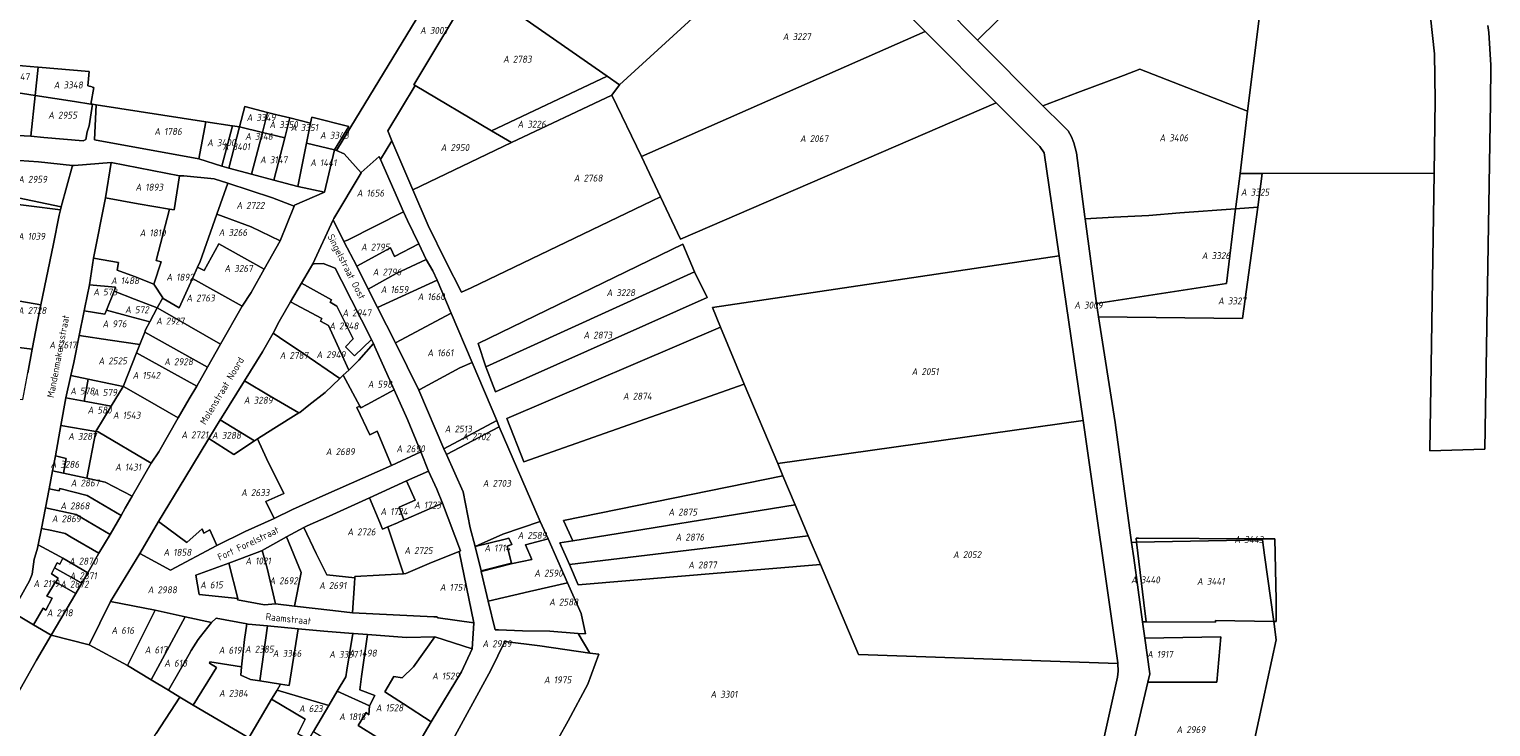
# Model space of a CAD drawing. Extents: x 184444 to 188300, y 345995 to 350408.
# Tile 39 of 43: x 187109 to 187488, y 349177 to 349358. Entities that reach past the tile are written whole.
import ezdxf
from ezdxf.enums import TextEntityAlignment as Align

# ---------------------------------------------------------------- set-up
doc = ezdxf.new("R2010")
doc.units = 0
for name, color, linetype, lineweight in [('B-WA-KG-GRENS_PERCEEL-GV', 30, 'Continuous', 18), ('B-WA-KG-GRENS_PERCEEL-S', 30, 'Continuous', 25), ('B-WA-OG-BEBOUWING_STRAATNAAM-T18', 10, 'Continuous', 18)]:
    doc.layers.add(name, color=color, linetype=linetype, lineweight=lineweight)
doc.styles.add('NLCS-ISO', font='NLCS-ISO.ttf', dxfattribs={"height": 1.8})
doc.styles.add('NLCS-ISO-M1000-T18', font='NLCS-ISO.ttf', dxfattribs={"height": 1.8})

# ---------------------------------------------------------------- blocks, each defined once
blk = doc.blocks.new('SKG-PERCEELNUMMER-SO')
at = {"style": 'NLCS-ISO', "oblique": 10, "flags": 1}
for tag, p in [('GEMEENTECODE', (0, 2.55)), ('PERCEELGROOTTE', (0, -2.45))]:
    blk.add_attdef(tag, text='', height=1.8, dxfattribs=at).set_placement(p, align=Align.MIDDLE_CENTER)
at = {"style": 'NLCS-ISO', "oblique": 10}
blk.add_attdef('SECTIE', text='', height=1.8, dxfattribs=at).set_placement((-0.5, 0), align=Align.MIDDLE_RIGHT)
blk.add_attdef('PERCEELNUMMER', text='', height=1.8, dxfattribs=at).set_placement((0.5, 0), align=Align.MIDDLE_LEFT)

msp = doc.modelspace()

# ---------------------------------------------------------------- linework, layer by layer
at = {"layer": 'B-WA-KG-GRENS_PERCEEL-GV', "flags": 128}
for points in [[(187254.37, 349434.169), (187192.729, 349332.764), (187189.018, 349326.659), (187190.956, 349325.783), (187195.327, 349320.837), (187195.378, 349320.925), (187200.011, 349325.142), (187200.403, 349324.297), (187203.28, 349329.135), (187202.315, 349331.768), (187209.364, 349343.492), (187209.019, 349343.696), (187224.764, 349369.915), (187226.225, 349368.893), (187264.908, 349432.38), (187269.156, 349439.122), (187260.67, 349444.865), (187256.769, 349438.116)], [(187311.043, 349388.253), (187271.102, 349428.285), (187267.801, 349430.681), (187264.908, 349432.38), (187226.225, 349368.893), (187259.139, 349345.888), (187262.329, 349343.642)], [(187341.533, 349357.534), (187311.043, 349388.253), (187262.329, 349343.642), (187260.342, 349341.025), (187268.002, 349325.065)], [(187428.081, 349361.273), (187376.56, 349376.464), (187355.112, 349355.256), (187372.028, 349338.276), (187381.026, 349341.655), (187392.866, 349346.102), (187397.125, 349347.707), (187425.073, 349336.825), (187428.035, 349360.898)], [(187229.157, 349331.791), (187259.139, 349345.888), (187226.225, 349368.893), (187224.764, 349369.915), (187209.019, 349343.696), (187209.364, 349343.492)], [(187278.137, 349303.703), (187359.93, 349339.023), (187341.533, 349357.534), (187268.002, 349325.065), (187272.963, 349314.64)], [(187110.898, 349340.929), (187111.68, 349348.257), (187111.555, 349348.268), (187097.56, 349349.484), (187097.307, 349346.484), (187096.993, 349343.07), (187097.053, 349343.061)], [(187125.324, 349338.707), (187126.066, 349343), (187125.664, 349343.094), (187125.662, 349343.167), (187124.544, 349343.383), (187124.698, 349345.256), (187124.859, 349347.146), (187111.68, 349348.257), (187110.898, 349340.929), (187110.908, 349340.927), (187121.045, 349339.366)], [(187262.329, 349343.642), (187259.139, 349345.888), (187229.157, 349331.791), (187234.361, 349328.726), (187260.342, 349341.025)], [(187421.961, 349311.549), (187422.024, 349312.055), (187423.091, 349320.721), (187425.073, 349336.825), (187397.125, 349347.707), (187392.866, 349346.102), (187381.026, 349341.655), (187372.028, 349338.276), (187377.064, 349333.221), (187378.539, 349331.717), (187379.455, 349330.216), (187380.061, 349328.686), (187380.692, 349326.092), (187382.922, 349309.456), (187382.989, 349308.959), (187390.392, 349309.356), (187399.478, 349309.848), (187407.539, 349310.504)], [(187096.084, 349331.36), (187096.111, 349331.358), (187106.342, 349330.55), (187109.771, 349330.367), (187110.898, 349340.929), (187097.053, 349343.061)], [(187203.28, 349329.135), (187208.718, 349316.48), (187234.361, 349328.726), (187229.157, 349331.791), (187209.364, 349343.492), (187202.315, 349331.768)], [(187121.045, 349339.366), (187110.908, 349340.927), (187110.898, 349340.929), (187109.771, 349330.367), (187113.116, 349330.02), (187123.374, 349329.17), (187124.02, 349329.484), (187124.401, 349331.502), (187124.849, 349333.088), (187125.779, 349338.637), (187125.324, 349338.707)], [(187155.082, 349334.123), (187126.727, 349338.491), (187126.256, 349329.426), (187153.329, 349324.539)], [(187234.361, 349328.726), (187208.718, 349316.48), (187212.762, 349307.187), (187217.337, 349297.873), (187221.351, 349289.933), (187223.838, 349291.057), (187270.746, 349313.653), (187272.963, 349314.64), (187268.002, 349325.065), (187260.342, 349341.025)], [(187169.784, 349331.331), (187171.131, 349336.527), (187165.187, 349338.019), (187163.829, 349332.776)], [(187175.546, 349329.933), (187176.866, 349335.089), (187173.479, 349335.938), (187171.131, 349336.527), (187169.784, 349331.331)], [(187182.27, 349333.735), (187176.866, 349335.089), (187175.546, 349329.933), (187172.739, 349318.969), (187178.948, 349317.32), (187181.222, 349328.555)], [(187188.457, 349326.796), (187192.189, 349332.899), (187182.586, 349335.296), (187182.27, 349333.735), (187181.222, 349328.555)], [(187159.27, 349322.64), (187159.283, 349322.636), (187162.011, 349333.056), (187161.964, 349333.063), (187155.082, 349334.123), (187153.329, 349324.539)], [(187162.011, 349333.056), (187159.283, 349322.636), (187161.056, 349322.069), (187163.829, 349332.776)], [(187169.784, 349331.331), (187163.829, 349332.776), (187161.056, 349322.069), (187166.974, 349320.499)], [(187172.739, 349318.969), (187175.546, 349329.933), (187169.784, 349331.331), (187166.974, 349320.499)], [(187181.222, 349328.555), (187178.948, 349317.32), (187185.883, 349315.898), (187188.457, 349326.796)], [(187095.544, 349316.963), (187094.981, 349311.492), (187093.808, 349302.132), (187093.768, 349301.761), (187099.469, 349302.232), (187099.664, 349306.054), (187100.977, 349313.321), (187117.461, 349311.276), (187117.663, 349312.056), (187106.527, 349314.367), (187106.049, 349316.114), (187106.748, 349324.098), (187104.914, 349324.242), (187096.605, 349324.896), (187095.877, 349316.93)], [(187106.748, 349324.098), (187106.049, 349316.114), (187106.527, 349314.367), (187117.663, 349312.056), (187120.57, 349322.784), (187111.747, 349323.683)], [(187188.102, 349308.704), (187188.256, 349309.031), (187195.327, 349320.837), (187190.956, 349325.783), (187189.018, 349326.659), (187188.457, 349326.796), (187185.883, 349315.898), (187178.112, 349312.524), (187177.982, 349312.237), (187174.34, 349303.217), (187170.274, 349295.922), (187166.903, 349289.874), (187164.517, 349286.292), (187158.94, 349276.496), (187155.557, 349270.549), (187152.749, 349265.615), (187150.841, 349262.303), (187147.977, 349257.335), (187142.964, 349248.562), (187140.918, 349245.628), (187136.068, 349237.098), (187134.225, 349233.948), (187133.159, 349232.063), (187130.291, 349227.175), (187127.418, 349222.274), (187124.52, 349217.184), (187122.97, 349214.55), (187121.454, 349211.824), (187115.037, 349201.065), (187124.867, 349198.588), (187130.439, 349209.741), (187138.054, 349222.216), (187142.838, 349230.532), (187149.666, 349241.752), (187155.899, 349251.993), (187158.86, 349256.823), (187159.185, 349257.353), (187165.13, 349266.954), (187169.765, 349274.452), (187172.592, 349279.352), (187174.079, 349282.336), (187177.073, 349287.425), (187179.899, 349292.246), (187182.228, 349296.221), (187182.852, 349297.284)], [(187145.696, 349311.496), (187146.896, 349311.303), (187148.295, 349320.119), (187130.601, 349323.569), (187129.083, 349314.42), (187137.574, 349312.865)], [(187190.917, 349303.059), (187191.824, 349303.442), (187206.364, 349310.744), (187200.403, 349324.297), (187200.011, 349325.142), (187195.378, 349320.925), (187195.327, 349320.837), (187188.256, 349309.031), (187188.102, 349308.704)], [(187152.996, 349296.441), (187153.652, 349297.874), (187157.979, 349310.189), (187160.782, 349318.162), (187157.283, 349319.315), (187149.411, 349320.096), (187148.295, 349320.119), (187146.896, 349311.303), (187145.696, 349311.496), (187142.252, 349298.156), (187143.542, 349297.82), (187141.682, 349292.059), (187143.944, 349288.511), (187144.086, 349288.288), (187148.228, 349285.903), (187151.657, 349293.516)], [(187421.961, 349311.549), (187427.671, 349311.964), (187428.859, 349320.727), (187423.091, 349320.721), (187422.024, 349312.055)], [(187157.979, 349310.189), (187166.847, 349306.907), (187174.34, 349303.217), (187177.982, 349312.237), (187172.431, 349314.379), (187160.782, 349318.162)], [(187099.469, 349302.232), (187099.299, 349299.089), (187097.384, 349289.21), (187112.332, 349286.627), (187115.603, 349302.451), (187117.114, 349309.912), (187117.461, 349311.276), (187100.977, 349313.321), (187099.664, 349306.054)], [(187145.696, 349311.496), (187137.574, 349312.865), (187129.083, 349314.42), (187125.991, 349298.723), (187132.475, 349297.649), (187132.14, 349295.647), (187136.593, 349293.993), (187141.682, 349292.059), (187143.542, 349297.82), (187142.252, 349298.156)], [(187427.671, 349311.964), (187421.961, 349311.549), (187419.579, 349292.194), (187385.932, 349287.006), (187386.4, 349283.575), (187423.764, 349283.148)], [(187157.979, 349310.189), (187153.652, 349297.874), (187152.996, 349296.441), (187154.722, 349295.519), (187158.482, 349302.455), (187170.274, 349295.922), (187174.34, 349303.217), (187166.847, 349306.907)], [(187190.917, 349303.059), (187194.21, 349296.644), (187202.938, 349301.466), (187204.029, 349299.172), (187210.307, 349302.453), (187208.86, 349305.495), (187207.384, 349308.55), (187206.364, 349310.744), (187191.824, 349303.442)], [(187382.989, 349308.959), (187385.932, 349287.006), (187419.579, 349292.194), (187421.961, 349311.549), (187407.539, 349310.504), (187399.478, 349309.848), (187390.392, 349309.356)], [(187158.482, 349302.455), (187154.722, 349295.519), (187152.996, 349296.441), (187151.657, 349293.516), (187164.517, 349286.292), (187166.903, 349289.874), (187170.274, 349295.922)], [(187194.21, 349296.644), (187197.14, 349290.753), (187204.405, 349294.813), (187212.243, 349298.388), (187212.216, 349298.437), (187210.307, 349302.453), (187204.029, 349299.172), (187202.938, 349301.466)], [(187278.675, 349302.418), (187225.698, 349276.632), (187227.679, 349270.57), (187281.708, 349295.175)], [(187227.679, 349270.57), (187225.698, 349276.632), (187278.675, 349302.418), (187281.708, 349295.175), (187285.045, 349288.559), (187230.156, 349264.093)], [(187131.322, 349290.192), (187136.644, 349288.171), (187142.54, 349285.885), (187143.944, 349288.511), (187141.682, 349292.059), (187136.593, 349293.993), (187132.14, 349295.647), (187132.475, 349297.649), (187125.991, 349298.723), (187124.981, 349291.856), (187131.74, 349291.237)], [(187198.083, 349277.636), (187190.305, 349292.924), (187188.623, 349296.182), (187185.503, 349297.349), (187183.185, 349297.304), (187182.852, 349297.284), (187182.228, 349296.221), (187179.899, 349292.246), (187187.679, 349287.981), (187187.354, 349287.358), (187189.038, 349286.301), (187193.274, 349277.87), (187191.274, 349275.811), (187193.678, 349273.426)], [(187197.14, 349290.753), (187199.627, 349285.966), (187215.019, 349293.063), (187213.903, 349295.436), (187212.243, 349298.388), (187204.405, 349294.813)], [(187376.188, 349299.402), (187286.361, 349285.942), (187288.469, 349280.887), (187294.63, 349266.14), (187303.3, 349245.499), (187382.415, 349256.667)], [(187142.54, 349285.885), (187142.715, 349285.816), (187158.94, 349276.496), (187164.517, 349286.292), (187151.657, 349293.516), (187148.228, 349285.903), (187144.086, 349288.288), (187143.944, 349288.511)], [(187199.627, 349285.966), (187204.246, 349276.787), (187218.683, 349284.509), (187215.019, 349293.063)], [(187227.679, 349270.57), (187230.156, 349264.093), (187285.045, 349288.559), (187281.708, 349295.175)], [(187094.331, 349286.828), (187094.443, 349286.425), (187097.066, 349276.876), (187102.6, 349276.136), (187110.115, 349275.142), (187111.474, 349282.371), (187112.332, 349286.627), (187097.384, 349289.21)], [(187129.349, 349285.242), (187131.322, 349290.192), (187131.74, 349291.237), (187124.981, 349291.856), (187123.76, 349285.951), (187123.585, 349285.08), (187128.963, 349284.268)], [(187129.349, 349285.242), (187135.448, 349283.66), (187140.631, 349282.291), (187142.54, 349285.885), (187136.644, 349288.171), (187131.322, 349290.192)], [(187177.073, 349287.425), (187185.184, 349283.151), (187184.821, 349282.439), (187186.924, 349281.325), (187190.015, 349274.516), (187192.13, 349269.736), (187194.798, 349272.314), (187198.542, 349276.61), (187198.083, 349277.636), (187193.678, 349273.426), (187191.274, 349275.811), (187193.274, 349277.87), (187189.038, 349286.301), (187187.354, 349287.358), (187187.679, 349287.981), (187179.899, 349292.246)], [(187123.585, 349285.08), (187122.308, 349278.728), (187130.345, 349277.514), (187138.004, 349276.343), (187139.283, 349279.59), (187139.516, 349280.182), (187140.631, 349282.291), (187135.448, 349283.66), (187129.349, 349285.242), (187128.963, 349284.268)], [(187140.631, 349282.291), (187139.516, 349280.182), (187139.283, 349279.59), (187155.557, 349270.549), (187158.94, 349276.496), (187142.715, 349285.816), (187142.54, 349285.885)], [(187172.592, 349279.352), (187174.245, 349278.184), (187180.209, 349274.163), (187189.854, 349267.565), (187190.723, 349268.391), (187192.13, 349269.736), (187190.015, 349274.516), (187186.924, 349281.325), (187184.821, 349282.439), (187185.184, 349283.151), (187177.073, 349287.425), (187174.079, 349282.336)], [(187210.273, 349264.581), (187210.547, 349264.743), (187220.949, 349270.369), (187224.154, 349271.731), (187218.683, 349284.509), (187204.246, 349276.787)], [(187120.143, 349268.332), (187124.648, 349267.395), (187130.445, 349266.2), (187133.703, 349265.538), (187133.791, 349265.684), (187137.178, 349274.245), (187138.004, 349276.343), (187130.345, 349277.514), (187122.308, 349278.728), (187120.908, 349271.709)], [(187138.004, 349276.343), (187137.178, 349274.245), (187152.749, 349265.615), (187155.557, 349270.549), (187139.283, 349279.59)], [(187165.13, 349266.954), (187171.815, 349262.979), (187179.185, 349258.637), (187179.444, 349258.8), (187181.804, 349260.646), (187186.003, 349263.96), (187189.854, 349267.565), (187180.209, 349274.163), (187174.245, 349278.184), (187172.592, 349279.352), (187169.765, 349274.452)], [(187294.63, 349266.14), (187288.469, 349280.887), (187233.094, 349257.204), (187237.508, 349245.992)], [(187093.115, 349275.498), (187094.565, 349270.522), (187095.788, 349266.325), (187097.084, 349261.881), (187099.692, 349262.374), (187107.685, 349262.087), (187108.976, 349269.052), (187110.115, 349275.142), (187102.6, 349276.136), (187097.066, 349276.876)], [(187133.703, 349265.538), (187133.758, 349265.526), (187139.36, 349262.31), (187147.977, 349257.335), (187150.841, 349262.303), (187152.749, 349265.615), (187137.178, 349274.245), (187133.791, 349265.684)], [(187195.054, 349260.371), (187195.253, 349259.999), (187196.935, 349260.869), (187203.929, 349264.666), (187198.915, 349275.783), (187198.542, 349276.61), (187194.798, 349272.314), (187192.13, 349269.736), (187190.723, 349268.391)], [(187224.154, 349271.731), (187220.949, 349270.369), (187210.547, 349264.743), (187210.273, 349264.581), (187216.796, 349249.357), (187230.478, 349256.691)], [(187118.881, 349262.589), (187123.582, 349261.707), (187124.648, 349267.395), (187120.143, 349268.332)], [(187123.582, 349261.707), (187128.224, 349260.844), (187130.62, 349260.402), (187133.703, 349265.538), (187130.445, 349266.2), (187124.648, 349267.395)], [(187167.729, 349251.386), (187168.529, 349251.904), (187172.749, 349254.588), (187179.185, 349258.637), (187171.815, 349262.979), (187165.13, 349266.954), (187159.185, 349257.353), (187158.86, 349256.823)], [(187189.854, 349267.565), (187186.003, 349263.96), (187181.804, 349260.646), (187179.444, 349258.8), (187179.185, 349258.637), (187172.749, 349254.588), (187168.529, 349251.904), (187170.839, 349246.857), (187175.298, 349237.803), (187170.642, 349235.699), (187172.813, 349231.288), (187177.583, 349233.609), (187185.398, 349237.15), (187203.255, 349245.015), (187199.54, 349253.878), (187197.634, 349252.979), (187194.228, 349260.015), (187195.054, 349260.371), (187190.723, 349268.391)], [(187117.557, 349255.361), (187126.592, 349253.817), (187130.62, 349260.402), (187128.224, 349260.844), (187123.582, 349261.707), (187118.881, 349262.589)], [(187130.62, 349260.402), (187126.592, 349253.817), (187127.18, 349253.705), (187140.918, 349245.628), (187142.964, 349248.562), (187147.977, 349257.335), (187139.36, 349262.31), (187133.758, 349265.526), (187133.703, 349265.538)], [(187203.929, 349264.666), (187196.935, 349260.869), (187195.253, 349259.999), (187195.054, 349260.371), (187194.228, 349260.015), (187197.634, 349252.979), (187199.54, 349253.878), (187203.255, 349245.015), (187210.809, 349248.532), (187207.392, 349256.975)], [(187117.557, 349255.361), (187116.125, 349247.491), (187118.959, 349246.87), (187118.261, 349243.031), (187124.305, 349241.706), (187126.592, 349253.817)], [(187158.86, 349256.823), (187155.899, 349251.993), (187162.361, 349247.912), (187167.729, 349251.386)], [(187216.796, 349249.357), (187217.437, 349247.872), (187231.141, 349255.081), (187230.478, 349256.691)], [(187224.913, 349224.061), (187232.071, 349227.23), (187241.77, 349230.502), (187231.141, 349255.081), (187217.437, 349247.872), (187221.803, 349238.175), (187223.618, 349228.832)], [(187304.619, 349242.372), (187307.803, 349234.832), (187311.219, 349226.754), (187314.346, 349219.359), (187324.202, 349196.012), (187391.463, 349193.718), (187391.459, 349193.847), (187382.415, 349256.667), (187303.3, 349245.499)], [(187136.068, 349237.098), (187140.918, 349245.628), (187127.18, 349253.705), (187126.592, 349253.817), (187124.305, 349241.706), (187129.043, 349240.705)], [(187168.529, 349251.904), (187167.729, 349251.386), (187162.361, 349247.912), (187155.899, 349251.993), (187149.666, 349241.752), (187142.838, 349230.532), (187150.203, 349225.101), (187154.147, 349228.647), (187154.56, 349227.453), (187156.151, 349228.322), (187158.005, 349224.322), (187165.323, 349227.937), (187172.813, 349231.288), (187170.642, 349235.699), (187175.298, 349237.803), (187170.839, 349246.857)], [(187118.261, 349243.031), (187118.959, 349246.87), (187116.125, 349247.491), (187115.427, 349243.652)], [(187224.582, 349204.208), (187215.333, 349205.509), (187214.927, 349205.765), (187214.199, 349205.798), (187193.146, 349206.868), (187188.061, 349207.452), (187178.1, 349208.59), (187173.207, 349209.157), (187170.3, 349208.902), (187163.332, 349210.191), (187163.377, 349210.54), (187153.395, 349211.607), (187152.547, 349216.607), (187161.071, 349219.698), (187169.087, 349222.704), (187169.726, 349222.99), (187176.054, 349226.553), (187180.497, 349228.916), (187181.38, 349229.37), (187187.061, 349231.913), (187197.533, 349236.667), (187207.143, 349241.027), (187212.816, 349243.513), (187210.809, 349248.532), (187203.255, 349245.015), (187185.398, 349237.15), (187177.583, 349233.609), (187172.813, 349231.288), (187165.323, 349227.937), (187158.005, 349224.322), (187145.979, 349217.865), (187138.054, 349222.216), (187130.439, 349209.741), (187142.006, 349207.522), (187149.795, 349205.812), (187156.557, 349204.359), (187157.8, 349205.441), (187165.736, 349203.991), (187166.122, 349203.921), (187171.092, 349203.466), (187179.071, 349202.73), (187185.658, 349202.123), (187193.179, 349201.488), (187193.386, 349201.469), (187197.035, 349201.245), (187207.15, 349200.442), (187214.419, 349200.592), (187224.137, 349197.518), (187224.585, 349204.193)], [(187115.427, 349243.652), (187114.514, 349238.97), (187117.152, 349238.484), (187117.256, 349239.044), (187124.375, 349237.204), (187133.159, 349232.063), (187134.225, 349233.948), (187136.068, 349237.098), (187129.043, 349240.705), (187124.305, 349241.706), (187118.261, 349243.031)], [(187206.458, 349230.908), (187206.907, 349231.1), (187216.435, 349235.298), (187215.005, 349238.878), (187212.816, 349243.513), (187207.143, 349241.027), (187209.354, 349236.053), (187205.197, 349234.247)], [(187202.299, 349229.138), (187204.8, 349230.202), (187206.458, 349230.908), (187205.197, 349234.247), (187209.354, 349236.053), (187207.143, 349241.027), (187197.533, 349236.667), (187200.224, 349230.214), (187200.925, 349228.553)], [(187304.619, 349242.372), (187247.815, 349230.745), (187250.224, 349225.487), (187307.803, 349234.832)], [(187114.514, 349238.97), (187113.552, 349234.015), (187121.498, 349232.317), (187130.291, 349227.175), (187133.159, 349232.063), (187124.375, 349237.204), (187117.256, 349239.044), (187117.152, 349238.484)], [(187202.299, 349229.138), (187200.925, 349228.553), (187200.224, 349230.214), (187197.533, 349236.667), (187187.061, 349231.913), (187181.38, 349229.37), (187180.497, 349228.916), (187183.689, 349222.253), (187186.447, 349216.728), (187193.686, 349215.888), (187193.711, 349216.288), (187206.333, 349216.97)], [(187127.418, 349222.274), (187130.291, 349227.175), (187121.498, 349232.317), (187113.552, 349234.015), (187112.535, 349228.706), (187115.175, 349228.217), (187118.625, 349227.415), (187120.24, 349226.477)], [(187220.762, 349222.757), (187221.11, 349222.892), (187216.435, 349235.298), (187206.907, 349231.1), (187206.458, 349230.908), (187204.8, 349230.202), (187202.299, 349229.138), (187206.333, 349216.97), (187206.939, 349217.001), (187213.561, 349219.867)], [(187307.803, 349234.832), (187250.224, 349225.487), (187246.808, 349224.947), (187249.307, 349219.347), (187311.219, 349226.754)], [(187127.418, 349222.274), (187120.24, 349226.477), (187118.625, 349227.415), (187115.175, 349228.217), (187112.535, 349228.706), (187111.697, 349224.451), (187117.277, 349221.428), (187118.065, 349220.967), (187124.52, 349217.184)], [(187142.838, 349230.532), (187138.054, 349222.216), (187145.979, 349217.865), (187158.005, 349224.322), (187156.151, 349228.322), (187154.56, 349227.453), (187154.147, 349228.647), (187150.203, 349225.101)], [(187176.054, 349226.553), (187179.847, 349217.328), (187178.1, 349208.59), (187188.061, 349207.452), (187193.146, 349206.868), (187193.603, 349214.515), (187193.686, 349215.888), (187186.447, 349216.728), (187183.689, 349222.253), (187180.497, 349228.916)], [(187241.77, 349230.502), (187232.071, 349227.23), (187224.913, 349224.061), (187232.676, 349225.948), (187233.665, 349226.165), (187234.427, 349224.509), (187233.162, 349224.151), (187234.351, 349219.742), (187226.431, 349217.727), (187226.474, 349217.543), (187234.574, 349219.591), (187239.567, 349220.699), (187237.928, 349224.445), (187243.784, 349226.042)], [(187169.726, 349222.99), (187171.008, 349218.398), (187173.207, 349209.157), (187178.1, 349208.59), (187179.847, 349217.328), (187176.054, 349226.553)], [(187226.431, 349217.727), (187234.351, 349219.742), (187233.162, 349224.151), (187234.427, 349224.509), (187233.665, 349226.165), (187232.676, 349225.948), (187224.913, 349224.061)], [(187248.872, 349214.601), (187243.784, 349226.042), (187237.928, 349224.445), (187239.567, 349220.699), (187234.574, 349219.591), (187226.474, 349217.543), (187228.302, 349209.863), (187238.983, 349212.361)], [(187311.219, 349226.754), (187249.307, 349219.347), (187251.632, 349214.075), (187314.346, 349219.359)], [(187395.008, 349225.101), (187395.557, 349221.111), (187397.847, 349204.467), (187398.763, 349204.465), (187398.128, 349209.413), (187396.266, 349225.125)], [(187428.911, 349225.75), (187429.464, 349221.76), (187431.838, 349204.631), (187432.472, 349204.623), (187432.48, 349210.213), (187432.1, 349225.993), (187431.27, 349226.02), (187428.316, 349226.021), (187396.827, 349226.202), (187396.144, 349226.158), (187396.266, 349225.125)], [(187396.266, 349225.125), (187398.128, 349209.413), (187398.763, 349204.465), (187416.72, 349204.424), (187416.726, 349204.828), (187431.838, 349204.631), (187429.464, 349221.76), (187428.911, 349225.75)], [(187116.259, 349214.751), (187116.864, 349215.833), (187115.111, 349216.915), (187115.907, 349218.531), (187116.561, 349219.835), (187117.275, 349219.412), (187118.065, 349220.967), (187117.277, 349221.428), (187111.697, 349224.451), (187111.522, 349223.615), (187110.767, 349221.298), (187110.652, 349220.768), (187110.103, 349216.871), (187109.437, 349215.134), (187104.929, 349207.056), (187105.296, 349206.833), (187110.477, 349203.766), (187112.924, 349208.029), (187113.62, 349207.553), (187115.32, 349210.599), (187113.929, 349211.183), (187116.122, 349214.843)], [(187115.907, 349218.531), (187122.97, 349214.55), (187124.52, 349217.184), (187118.065, 349220.967), (187117.275, 349219.412), (187116.561, 349219.835)], [(187163.377, 349210.54), (187163.332, 349210.191), (187170.3, 349208.902), (187173.207, 349209.157), (187171.008, 349218.398), (187169.726, 349222.99), (187169.087, 349222.704), (187161.071, 349219.698)], [(187224.582, 349204.208), (187220.762, 349222.757), (187213.561, 349219.867), (187206.939, 349217.001), (187206.333, 349216.97), (187193.711, 349216.288), (187193.686, 349215.888), (187193.603, 349214.515), (187193.146, 349206.868), (187214.199, 349205.798), (187214.927, 349205.765), (187215.333, 349205.509)], [(187116.259, 349214.751), (187121.439, 349211.826), (187121.454, 349211.824), (187122.97, 349214.55), (187115.907, 349218.531), (187115.111, 349216.915), (187116.864, 349215.833)], [(187161.071, 349219.698), (187152.547, 349216.607), (187153.395, 349211.607), (187163.377, 349210.54)], [(187115.037, 349201.065), (187121.454, 349211.824), (187121.439, 349211.826), (187116.259, 349214.751), (187116.122, 349214.843), (187113.929, 349211.183), (187115.32, 349210.599), (187113.62, 349207.553), (187112.924, 349208.029), (187110.477, 349203.766)], [(187248.872, 349214.601), (187238.983, 349212.361), (187228.302, 349209.863), (187230.094, 349202.403), (187230.988, 349202.402), (187237.184, 349202.167), (187244.254, 349202.064), (187251.569, 349201.487), (187253.475, 349201.361), (187252.366, 349206.631)], [(187142.006, 349207.522), (187130.439, 349209.741), (187124.867, 349198.588), (187134.781, 349193.167)], [(187149.795, 349205.812), (187142.006, 349207.522), (187134.781, 349193.167), (187140.927, 349189.472)], [(187149.795, 349205.812), (187140.927, 349189.472), (187145.44, 349186.758), (187150.76, 349196.103), (187151.344, 349197.07), (187153.136, 349199.913), (187153.692, 349200.744), (187156.557, 349204.359)], [(187164.381, 349192.811), (187165.132, 349199.913), (187165.736, 349203.991), (187157.8, 349205.441), (187156.557, 349204.359), (187153.692, 349200.744), (187153.136, 349199.913), (187151.344, 349197.07), (187150.76, 349196.103), (187145.44, 349186.758), (187148.373, 349184.994), (187151.805, 349182.93), (187157.916, 349192.644), (187156.11, 349193.831), (187156.12, 349194.161)], [(187165.736, 349203.991), (187165.132, 349199.913), (187164.381, 349192.811), (187164.144, 349190.673), (187166.712, 349189.589), (187169.072, 349189.219), (187171.092, 349203.466), (187166.122, 349203.921)], [(187179.071, 349202.73), (187171.092, 349203.466), (187169.072, 349189.219), (187174.494, 349188.361), (187176.71, 349188.01)], [(187174.494, 349188.361), (187173.582, 349186.837), (187186.965, 349182.807), (187189.187, 349186.568), (187191.41, 349190.294), (187191.67, 349191.944), (187193.179, 349201.488), (187185.658, 349202.123), (187179.071, 349202.73), (187176.71, 349188.01)], [(187425.263, 349166.73), (187429.125, 349184.274), (187432.496, 349199.882), (187431.838, 349204.631), (187416.726, 349204.828), (187416.72, 349204.424), (187398.763, 349204.465), (187397.847, 349204.467), (187398.428, 349200.246), (187418.09, 349200.577), (187417.112, 349188.881), (187399.199, 349188.87), (187395.512, 349173.098)], [(187115.037, 349201.065), (187111.203, 349194.534), (187107.021, 349187.094), (187106.194, 349185.526), (187097.684, 349170.995), (187097.565, 349170.783), (187094.727, 349165.728), (187086.342, 349151.034), (187093.975, 349142.125), (187106.452, 349135.878), (187106.745, 349135.769), (187115.457, 349134.21), (187119.229, 349139.971), (187126.392, 349150.877), (187131.955, 349159.314), (187135.868, 349165.471), (187142.277, 349175.547), (187148.373, 349184.994), (187145.44, 349186.758), (187140.927, 349189.472), (187134.781, 349193.167), (187124.867, 349198.588)], [(187193.179, 349201.488), (187191.67, 349191.944), (187191.41, 349190.294), (187189.187, 349186.568), (187197.564, 349182.73), (187198.897, 349185.396), (187195.008, 349186.914), (187195.467, 349190.336), (187197.035, 349201.245), (187193.386, 349201.469)], [(187197.035, 349201.245), (187195.467, 349190.336), (187195.008, 349186.914), (187198.897, 349185.396), (187197.564, 349182.73), (187197.338, 349180.429), (187196.644, 349180.976), (187194.608, 349177.661), (187199.83, 349174.371), (187203.557, 349172.056), (187208.035, 349169.29), (187209.109, 349168.572), (187209.435, 349171.664), (187213.526, 349178.564), (187206.345, 349183.258), (187201.528, 349186.353), (187203.838, 349190.336), (187205.995, 349189.961), (187208.969, 349192.881), (187214.419, 349200.592), (187207.15, 349200.442)], [(187224.137, 349197.518), (187214.419, 349200.592), (187208.969, 349192.881), (187205.995, 349189.961), (187203.838, 349190.336), (187201.528, 349186.353), (187206.345, 349183.258), (187213.526, 349178.564), (187221.358, 349191.552)], [(187241.491, 349165.375), (187249.038, 349178.847), (187254.057, 349188.382), (187256.92, 349196.09), (187254.636, 349196.361), (187241.62, 349198.273), (187232.584, 349199.411), (187228.931, 349191.952), (187218.175, 349172.157), (187227.192, 349167.022), (187229.922, 349171.886)], [(187398.428, 349200.246), (187399.699, 349191.008), (187399.199, 349188.87), (187417.112, 349188.881), (187418.09, 349200.577)], [(187173.582, 349186.837), (187174.494, 349188.361), (187169.072, 349189.219), (187166.712, 349189.589), (187164.144, 349190.673), (187164.381, 349192.811), (187156.12, 349194.161), (187156.11, 349193.831), (187157.916, 349192.644), (187151.805, 349182.93), (187166.22, 349174.436), (187172.146, 349184.429)], [(187181.832, 349174.026), (187183.007, 349176.044), (187186.965, 349182.807), (187173.582, 349186.837), (187172.146, 349184.429), (187180.813, 349179.276), (187178.941, 349175.49)], [(187178.042, 349167.501), (187181.832, 349174.026), (187178.941, 349175.49), (187180.813, 349179.276), (187172.146, 349184.429), (187166.22, 349174.436), (187175.729, 349168.971)], [(187203.557, 349172.056), (187199.83, 349174.371), (187194.608, 349177.661), (187196.644, 349180.976), (187197.338, 349180.429), (187197.564, 349182.73), (187189.187, 349186.568), (187186.965, 349182.807), (187183.007, 349176.044), (187188.425, 349172.734), (187183.383, 349164.129), (187192.917, 349158.114), (187198.429, 349166.452), (187199.736, 349165.755), (187200.776, 349167.455)]]:
    msp.add_lwpolyline(points, close=True, dxfattribs=at)
for points in [[(187097.56, 349349.484), (187111.555, 349348.268), (187111.68, 349348.257), (187124.859, 349347.146), (187124.698, 349345.256), (187124.544, 349343.383), (187125.662, 349343.167), (187125.664, 349343.094), (187126.066, 349343), (187125.324, 349338.707), (187125.779, 349338.637), (187126.727, 349338.491), (187155.082, 349334.123), (187161.964, 349333.063), (187162.011, 349333.056), (187163.829, 349332.776), (187165.187, 349338.019), (187171.131, 349336.527), (187173.479, 349335.938), (187176.866, 349335.089), (187182.27, 349333.735), (187182.586, 349335.296), (187192.189, 349332.899), (187188.457, 349326.796), (187189.018, 349326.659), (187192.729, 349332.764), (187254.37, 349434.169)], [(187311.043, 349388.253), (187341.533, 349357.534), (187359.93, 349339.023), (187371.205, 349327.706), (187372.342, 349326.039), (187376.188, 349299.402), (187382.415, 349256.667), (187391.459, 349193.847), (187391.463, 349193.718), (187391.524, 349191.7), (187391.377, 349190.178), (187381.952, 349147.82)], [(187346.162, 349364.247), (187355.112, 349355.256), (187376.56, 349376.464)], [(187395.512, 349173.098), (187399.199, 349188.87), (187399.699, 349191.008), (187398.428, 349200.246), (187397.847, 349204.467), (187395.557, 349221.111), (187395.008, 349225.101), (187390.731, 349256.192), (187386.4, 349283.575), (187385.932, 349287.006), (187382.989, 349308.959), (187382.922, 349309.456), (187380.692, 349326.092), (187380.061, 349328.686), (187379.455, 349330.216), (187378.539, 349331.717), (187377.064, 349333.221), (187372.028, 349338.276), (187355.112, 349355.256), (187346.162, 349364.247)], [(187428.035, 349360.898), (187425.073, 349336.825), (187423.091, 349320.721), (187428.859, 349320.727), (187473.373, 349320.762), (187473.669, 349339.74), (187473.463, 349351.71), (187472.458, 349361.238)], [(187472.458, 349361.238), (187473.463, 349351.71), (187473.669, 349339.74), (187473.373, 349320.762), (187472.245, 349248.798), (187486.55, 349249.227), (187488.003, 349338.989), (187488.067, 349348.77), (187487.587, 349357.214), (187487.311, 349359.021)], [(187487.311, 349359.021), (187487.587, 349357.214), (187488.067, 349348.77), (187488.003, 349338.989), (187486.55, 349249.227), (187472.245, 349248.798), (187473.373, 349320.762), (187428.859, 349320.727), (187427.671, 349311.964), (187423.764, 349283.148), (187386.4, 349283.575), (187390.731, 349256.192), (187395.008, 349225.101), (187396.266, 349225.125), (187396.144, 349226.158), (187396.827, 349226.202), (187428.316, 349226.021), (187431.27, 349226.02), (187432.1, 349225.993), (187432.48, 349210.213), (187432.472, 349204.623), (187431.838, 349204.631), (187432.496, 349199.882), (187429.125, 349184.274), (187425.263, 349166.73)], [(187106.748, 349324.098), (187111.747, 349323.683), (187120.57, 349322.784), (187121.008, 349322.74), (187130.601, 349323.569), (187148.295, 349320.119), (187149.411, 349320.096), (187157.283, 349319.315), (187160.782, 349318.162), (187172.431, 349314.379), (187177.982, 349312.237), (187178.112, 349312.524), (187185.883, 349315.898), (187178.948, 349317.32), (187172.739, 349318.969), (187166.974, 349320.499), (187161.056, 349322.069), (187159.283, 349322.636), (187159.27, 349322.64), (187153.329, 349324.539), (187126.256, 349329.426), (187126.727, 349338.491), (187125.779, 349338.637), (187124.849, 349333.088), (187124.401, 349331.502), (187124.02, 349329.484), (187123.374, 349329.17), (187113.116, 349330.02), (187109.771, 349330.367), (187106.342, 349330.55)], [(187381.952, 349147.82), (187391.377, 349190.178), (187391.524, 349191.7), (187391.463, 349193.718), (187324.202, 349196.012), (187314.346, 349219.359), (187251.632, 349214.075), (187249.307, 349219.347), (187246.808, 349224.947), (187250.224, 349225.487), (187247.815, 349230.745), (187304.619, 349242.372), (187303.3, 349245.499), (187294.63, 349266.14), (187237.508, 349245.992), (187233.094, 349257.204), (187288.469, 349280.887), (187286.361, 349285.942), (187376.188, 349299.402), (187372.342, 349326.039), (187371.205, 349327.706), (187359.93, 349339.023), (187278.137, 349303.703), (187272.963, 349314.64), (187270.746, 349313.653), (187223.838, 349291.057), (187221.351, 349289.933), (187217.337, 349297.873), (187212.762, 349307.187), (187208.718, 349316.48), (187203.28, 349329.135), (187200.403, 349324.297), (187206.364, 349310.744), (187207.384, 349308.55), (187208.86, 349305.495), (187210.307, 349302.453), (187212.216, 349298.437), (187212.243, 349298.388), (187213.903, 349295.436), (187215.019, 349293.063), (187218.683, 349284.509), (187224.154, 349271.731), (187230.478, 349256.691), (187231.141, 349255.081), (187241.77, 349230.502), (187243.784, 349226.042), (187248.872, 349214.601), (187252.366, 349206.631), (187253.475, 349201.361), (187251.569, 349201.487), (187254.636, 349196.361), (187256.92, 349196.09), (187254.057, 349188.382), (187249.038, 349178.847), (187241.491, 349165.375)], [(187104.929, 349207.056), (187109.437, 349215.134), (187110.103, 349216.871), (187110.652, 349220.768), (187110.767, 349221.298), (187111.522, 349223.615), (187111.697, 349224.451), (187112.535, 349228.706), (187113.552, 349234.015), (187114.514, 349238.97), (187115.427, 349243.652), (187116.125, 349247.491), (187117.557, 349255.361), (187118.881, 349262.589), (187120.143, 349268.332), (187120.908, 349271.709), (187122.308, 349278.728), (187123.585, 349285.08), (187123.76, 349285.951), (187124.981, 349291.856), (187125.991, 349298.723), (187129.083, 349314.42), (187130.601, 349323.569), (187121.008, 349322.74), (187120.57, 349322.784), (187117.663, 349312.056), (187117.461, 349311.276), (187117.114, 349309.912), (187115.603, 349302.451), (187112.332, 349286.627), (187111.474, 349282.371), (187110.115, 349275.142), (187108.976, 349269.052)], [(187218.175, 349172.157), (187228.931, 349191.952), (187232.584, 349199.411), (187241.62, 349198.273), (187254.636, 349196.361), (187251.569, 349201.487), (187244.254, 349202.064), (187237.184, 349202.167), (187230.988, 349202.402), (187230.094, 349202.403), (187228.302, 349209.863), (187226.474, 349217.543), (187226.431, 349217.727), (187224.913, 349224.061), (187223.618, 349228.832), (187221.803, 349238.175), (187217.437, 349247.872), (187216.796, 349249.357), (187210.273, 349264.581), (187204.246, 349276.787), (187199.627, 349285.966), (187197.14, 349290.753), (187194.21, 349296.644), (187190.917, 349303.059), (187188.102, 349308.704), (187182.852, 349297.284), (187183.185, 349297.304), (187185.503, 349297.349), (187188.623, 349296.182), (187190.305, 349292.924), (187198.083, 349277.636), (187198.542, 349276.61), (187198.915, 349275.783), (187203.929, 349264.666), (187207.392, 349256.975), (187210.809, 349248.532), (187212.816, 349243.513), (187215.005, 349238.878), (187216.435, 349235.298), (187221.11, 349222.892), (187220.762, 349222.757), (187224.582, 349204.208), (187224.585, 349204.193), (187224.137, 349197.518), (187221.358, 349191.552), (187213.526, 349178.564), (187209.435, 349171.664)], [(187107.021, 349187.094), (187111.203, 349194.534), (187115.037, 349201.065), (187110.477, 349203.766), (187105.296, 349206.833)], [(187166.22, 349174.436), (187151.805, 349182.93), (187148.373, 349184.994), (187142.277, 349175.547)]]:
    msp.add_lwpolyline(points, dxfattribs=at)

# ---------------------------------------------------------------- block references
at = {"layer": 'B-WA-KG-GRENS_PERCEEL-S', "color": 30}
for p, values in [((187212.653, 349357.784), {'PERCEELNUMMER': '3007', 'SECTIE': 'A'}), ((187306.64, 349356.169), {'PERCEELNUMMER': '3227', 'SECTIE': 'A'}), ((187234.172, 349350.316), {'PERCEELNUMMER': '2783', 'SECTIE': 'A'}), ((187103.993, 349345.787), {'PERCEELNUMMER': '3347', 'SECTIE': 'A'}), ((187117.741, 349343.639), {'PERCEELNUMMER': '3348', 'SECTIE': 'A'}), ((187116.305, 349335.812), {'PERCEELNUMMER': '2955', 'SECTIE': 'A'}), ((187167.724, 349335.215), {'PERCEELNUMMER': '3349', 'SECTIE': 'A'}), ((187237.904, 349333.473), {'PERCEELNUMMER': '3226', 'SECTIE': 'A'}), ((187143.799, 349331.587), {'PERCEELNUMMER': '1786', 'SECTIE': 'A'}), ((187167.342, 349330.314), {'PERCEELNUMMER': '3146', 'SECTIE': 'A'}), ((187173.624, 349333.362), {'PERCEELNUMMER': '3350', 'SECTIE': 'A'}), ((187179.182, 349332.607), {'PERCEELNUMMER': '3351', 'SECTIE': 'A'}), ((187186.732, 349330.592), {'PERCEELNUMMER': '3343', 'SECTIE': 'A'}), ((187311.104, 349329.728), {'PERCEELNUMMER': '2067', 'SECTIE': 'A'}), ((187404.249, 349329.935), {'PERCEELNUMMER': '3406', 'SECTIE': 'A'}), ((187157.486, 349328.672), {'PERCEELNUMMER': '3400', 'SECTIE': 'A'}), ((187161.535, 349327.639), {'PERCEELNUMMER': '3401', 'SECTIE': 'A'}), ((187218.014, 349327.431), {'PERCEELNUMMER': '2950', 'SECTIE': 'A'}), ((187171.193, 349324.259), {'PERCEELNUMMER': '3147', 'SECTIE': 'A'}), ((187184.185, 349323.489), {'PERCEELNUMMER': '1441', 'SECTIE': 'A'}), ((187108.524, 349319.196), {'PERCEELNUMMER': '2959', 'SECTIE': 'A'}), ((187252.493, 349319.508), {'PERCEELNUMMER': '2768', 'SECTIE': 'A'}), ((187138.932, 349317.157), {'PERCEELNUMMER': '1893', 'SECTIE': 'A'}), ((187196.265, 349315.622), {'PERCEELNUMMER': '1656', 'SECTIE': 'A'}), ((187425.346, 349315.846), {'PERCEELNUMMER': '3325', 'SECTIE': 'A'}), ((187165.074, 349312.42), {'PERCEELNUMMER': '2722', 'SECTIE': 'A'}), ((187108.466, 349304.419), {'PERCEELNUMMER': '1039', 'SECTIE': 'A'}), ((187140.012, 349305.296), {'PERCEELNUMMER': '1810', 'SECTIE': 'A'}), ((187160.48, 349305.423), {'PERCEELNUMMER': '3266', 'SECTIE': 'A'}), ((187197.358, 349301.637), {'PERCEELNUMMER': '2795', 'SECTIE': 'A'}), ((187415.22, 349299.404), {'PERCEELNUMMER': '3326', 'SECTIE': 'A'}), ((187161.958, 349296.105), {'PERCEELNUMMER': '3267', 'SECTIE': 'A'}), ((187132.576, 349292.912), {'PERCEELNUMMER': '1488', 'SECTIE': 'A'}), ((187146.928, 349293.819), {'PERCEELNUMMER': '1892', 'SECTIE': 'A'}), ((187200.399, 349295.167), {'PERCEELNUMMER': '2796', 'SECTIE': 'A'}), ((187127.981, 349289.988), {'PERCEELNUMMER': '573', 'SECTIE': 'A'}), ((187152.104, 349288.422), {'PERCEELNUMMER': '2763', 'SECTIE': 'A'}), ((187202.471, 349290.622), {'PERCEELNUMMER': '1659', 'SECTIE': 'A'}), ((187212.042, 349288.765), {'PERCEELNUMMER': '1660', 'SECTIE': 'A'}), ((187260.977, 349289.82), {'PERCEELNUMMER': '3228', 'SECTIE': 'A'}), ((187108.452, 349285.184), {'PERCEELNUMMER': '2728', 'SECTIE': 'A'}), ((187136.231, 349285.393), {'PERCEELNUMMER': '572', 'SECTIE': 'A'}), ((187192.543, 349284.575), {'PERCEELNUMMER': '2947', 'SECTIE': 'A'}), ((187382.169, 349286.591), {'PERCEELNUMMER': '3009', 'SECTIE': 'A'}), ((187419.431, 349287.674), {'PERCEELNUMMER': '3327', 'SECTIE': 'A'}), ((187130.383, 349281.738), {'PERCEELNUMMER': '976', 'SECTIE': 'A'}), ((187144.272, 349282.469), {'PERCEELNUMMER': '2927', 'SECTIE': 'A'}), ((187189.138, 349281.188), {'PERCEELNUMMER': '2948', 'SECTIE': 'A'}), ((187255.004, 349278.829), {'PERCEELNUMMER': '2873', 'SECTIE': 'A'}), ((187116.583, 349276.243), {'PERCEELNUMMER': '2617', 'SECTIE': 'A'}), ((187176.288, 349273.546), {'PERCEELNUMMER': '2787', 'SECTIE': 'A'}), ((187185.814, 349273.755), {'PERCEELNUMMER': '2949', 'SECTIE': 'A'}), ((187214.552, 349274.231), {'PERCEELNUMMER': '1661', 'SECTIE': 'A'}), ((187129.338, 349272.13), {'PERCEELNUMMER': '2525', 'SECTIE': 'A'}), ((187146.36, 349271.922), {'PERCEELNUMMER': '2928', 'SECTIE': 'A'}), ((187340.045, 349269.364), {'PERCEELNUMMER': '2051', 'SECTIE': 'A'}), ((187138.189, 349268.384), {'PERCEELNUMMER': '1542', 'SECTIE': 'A'}), ((187199.098, 349266.073), {'PERCEELNUMMER': '598', 'SECTIE': 'A'}), ((187122.003, 349264.324), {'PERCEELNUMMER': '578', 'SECTIE': 'A'}), ((187127.9, 349263.952), {'PERCEELNUMMER': '579', 'SECTIE': 'A'}), ((187166.996, 349261.938), {'PERCEELNUMMER': '3289', 'SECTIE': 'A'}), ((187265.229, 349262.984), {'PERCEELNUMMER': '2874', 'SECTIE': 'A'}), ((187126.519, 349259.39), {'PERCEELNUMMER': '580', 'SECTIE': 'A'}), ((187133.074, 349258.038), {'PERCEELNUMMER': '1543', 'SECTIE': 'A'}), ((187219.044, 349254.482), {'PERCEELNUMMER': '2513', 'SECTIE': 'A'}), ((187121.475, 349252.581), {'PERCEELNUMMER': '3287', 'SECTIE': 'A'}), ((187150.809, 349252.957), {'PERCEELNUMMER': '2721', 'SECTIE': 'A'}), ((187158.741, 349252.839), {'PERCEELNUMMER': '3288', 'SECTIE': 'A'}), ((187223.588, 349252.484), {'PERCEELNUMMER': '2702', 'SECTIE': 'A'}), ((187188.241, 349248.613), {'PERCEELNUMMER': '2689', 'SECTIE': 'A'}), ((187206.512, 349249.365), {'PERCEELNUMMER': '2690', 'SECTIE': 'A'}), ((187116.9, 349245.329), {'PERCEELNUMMER': '3286', 'SECTIE': 'A'}), ((187133.641, 349244.592), {'PERCEELNUMMER': '1431', 'SECTIE': 'A'}), ((187122.135, 349240.483), {'PERCEELNUMMER': '2867', 'SECTIE': 'A'}), ((187228.897, 349240.4), {'PERCEELNUMMER': '2703', 'SECTIE': 'A'}), ((187166.286, 349238.003), {'PERCEELNUMMER': '2633', 'SECTIE': 'A'}), ((187117.245, 349231.225), {'PERCEELNUMMER': '2869', 'SECTIE': 'A'}), ((187119.458, 349234.554), {'PERCEELNUMMER': '2868', 'SECTIE': 'A'}), ((187202.384, 349233.091), {'PERCEELNUMMER': '1724', 'SECTIE': 'A'}), ((187211.126, 349234.765), {'PERCEELNUMMER': '1723', 'SECTIE': 'A'}), ((187277.009, 349232.961), {'PERCEELNUMMER': '2875', 'SECTIE': 'A'}), ((187193.82, 349227.821), {'PERCEELNUMMER': '2726', 'SECTIE': 'A'}), ((187237.947, 349226.906), {'PERCEELNUMMER': '2589', 'SECTIE': 'A'}), ((187278.859, 349226.457), {'PERCEELNUMMER': '2876', 'SECTIE': 'A'}), ((187423.676, 349225.848), {'PERCEELNUMMER': '3443', 'SECTIE': 'A'}), ((187121.691, 349220.238), {'PERCEELNUMMER': '2870', 'SECTIE': 'A'}), ((187146.167, 349222.526), {'PERCEELNUMMER': '1858', 'SECTIE': 'A'}), ((187167.396, 349220.282), {'PERCEELNUMMER': '1021', 'SECTIE': 'A'}), ((187208.596, 349222.999), {'PERCEELNUMMER': '2725', 'SECTIE': 'A'}), ((187229.335, 349223.634), {'PERCEELNUMMER': '1714', 'SECTIE': 'A'}), ((187350.757, 349221.914), {'PERCEELNUMMER': '2052', 'SECTIE': 'A'}), ((187121.846, 349216.449), {'PERCEELNUMMER': '2871', 'SECTIE': 'A'}), ((187242.25, 349217.128), {'PERCEELNUMMER': '2590', 'SECTIE': 'A'}), ((187282.147, 349219.244), {'PERCEELNUMMER': '2877', 'SECTIE': 'A'}), ((187112.474, 349214.422), {'PERCEELNUMMER': '2119', 'SECTIE': 'A'}), ((187119.417, 349214.269), {'PERCEELNUMMER': '2872', 'SECTIE': 'A'}), ((187142.092, 349212.814), {'PERCEELNUMMER': '2988', 'SECTIE': 'A'}), ((187155.669, 349214.075), {'PERCEELNUMMER': '615', 'SECTIE': 'A'}), ((187173.617, 349215.158), {'PERCEELNUMMER': '2692', 'SECTIE': 'A'}), ((187186.5, 349213.914), {'PERCEELNUMMER': '2691', 'SECTIE': 'A'}), ((187217.783, 349213.452), {'PERCEELNUMMER': '1751', 'SECTIE': 'A'}), ((187396.886, 349215.376), {'PERCEELNUMMER': '3440', 'SECTIE': 'A'}), ((187413.97, 349214.986), {'PERCEELNUMMER': '3441', 'SECTIE': 'A'}), ((187246.102, 349209.638), {'PERCEELNUMMER': '2588', 'SECTIE': 'A'}), ((187115.937, 349206.837), {'PERCEELNUMMER': '2118', 'SECTIE': 'A'}), ((187132.686, 349202.29), {'PERCEELNUMMER': '616', 'SECTIE': 'A'}), ((187141.323, 349197.239), {'PERCEELNUMMER': '617', 'SECTIE': 'A'}), ((187160.496, 349197.156), {'PERCEELNUMMER': '619', 'SECTIE': 'A'}), ((187167.274, 349197.41), {'PERCEELNUMMER': '2385', 'SECTIE': 'A'}), ((187228.828, 349198.837), {'PERCEELNUMMER': '2989', 'SECTIE': 'A'}), ((187146.373, 349193.799), {'PERCEELNUMMER': '618', 'SECTIE': 'A'}), ((187174.48, 349196.332), {'PERCEELNUMMER': '3366', 'SECTIE': 'A'}), ((187189.106, 349196.075), {'PERCEELNUMMER': '3367', 'SECTIE': 'A'}), ((187194.188, 349196.401), {'PERCEELNUMMER': '1498', 'SECTIE': 'A'}), ((187401.035, 349196.085), {'PERCEELNUMMER': '1917', 'SECTIE': 'A'}), ((187215.784, 349190.468), {'PERCEELNUMMER': '1529', 'SECTIE': 'A'}), ((187160.559, 349185.982), {'PERCEELNUMMER': '2384', 'SECTIE': 'A'}), ((187244.761, 349189.48), {'PERCEELNUMMER': '1975', 'SECTIE': 'A'}), ((187181.272, 349182.024), {'PERCEELNUMMER': '623', 'SECTIE': 'A'}), ((187201.198, 349182.222), {'PERCEELNUMMER': '1528', 'SECTIE': 'A'}), ((187287.904, 349185.727), {'PERCEELNUMMER': '3301', 'SECTIE': 'A'}), ((187191.69, 349179.921), {'PERCEELNUMMER': '1818', 'SECTIE': 'A'}), ((187408.657, 349176.573), {'PERCEELNUMMER': '2969', 'SECTIE': 'A'})]:
    msp.add_blockref('SKG-PERCEELNUMMER-SO', p, dxfattribs=at).add_auto_attribs(values)

# ---------------------------------------------------------------- texts
at = {"layer": 'B-WA-OG-BEBOUWING_STRAATNAAM-T18', "style": 'NLCS-ISO-M1000-T18'}
for s, rotation, p in [('Singelstraat Oost', 296.9, (187191.318, 349296.44)), ('Mandenmakersstraat', 79.2, (187116.851, 349273.317)), ('Molenstraat Noord', 59.2, (187159.278, 349264.39)), ('Fort Forelstraat', 25.4, (187166.095, 349224.813)), ('Raamstraat', 353.9, (187176.518, 349205.281))]:
    msp.add_text(s, height=1.8, rotation=rotation, dxfattribs=at).set_placement(p, align=Align.MIDDLE)

doc.saveas('drawing.dxf')
